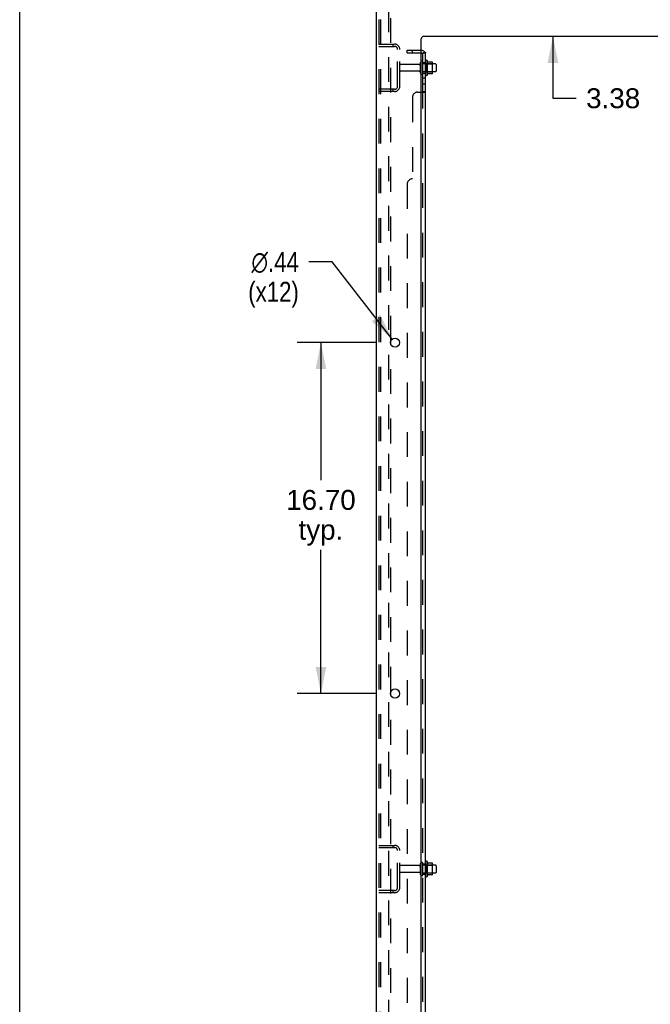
# Model space of a CAD drawing. Header units: inches. Extents: x 0 to 215, y 0 to 139.
# Tile 2 of 96: x 0 to 30, y 46 to 92. Entities that reach past the tile are written whole.
import ezdxf

# ---------------------------------------------------------------- set-up
doc = ezdxf.new("R2010")
doc.units = ezdxf.units.IN
doc.header["$LTSCALE"] = 11.804375
doc.header["$MEASUREMENT"] = 0
doc.linetypes.add('HIDDEN', pattern=[0.2, 0.1, -0.1])
doc.layers.get('0').update_dxf_attribs({"linetype": 'CONTINUOUS'})
for name, color, linetype in [('DEFAULT_2', 8, 'HIDDEN'), ('DIMENSIONS', 7, 'CONTINUOUS'), ('SUBPANEL', 7, 'CONTINUOUS')]:
    doc.layers.add(name, color=color, linetype=linetype)
doc.styles.get("Standard").update_dxf_attribs({"font": 'arial.ttf'})
doc.styles.add('TEXTSTYLE_1', font='gdt', dxfattribs={"width": 0.8})
doc.dimstyles.new('DIMSTYLE_1', dxfattribs={"dimtxt": 0.946875, "dimasz": 1.2625, "dimexe": 0.09, "dimexo": 0.07, "dimgap": 0.0375, "dimtad": 0, "dimtih": 1, "dimtoh": 1, "dimzin": 4, "dimdsep": 46, "dimtxsty": 'Standard', "dimblk": '_FILLED', "dimblk1": '_FILLED', "dimblk2": '_FILLED', "dimcen": 0.09, "dimadec": 3, "dimazin": 1, "dimtfac": 1, "dimtdec": 3, "dimtofl": 0, "dimtmove": 0, "dimatfit": 3, "dimldrblk": '_FILLED', "dimfxl": 0, "dimtolj": 1, "dimtzin": 4, "dimarcsym": 0})
doc.dimstyles.new('DIMSTYLE_2', dxfattribs={"dimtxt": 0.946875, "dimasz": 1.2625, "dimexe": 0.09, "dimexo": 0.07, "dimgap": 0.09, "dimtad": 0, "dimtih": 1, "dimtoh": 1, "dimzin": 4, "dimdsep": 46, "dimtxsty": 'Standard', "dimblk": '_FILLED', "dimblk1": '_FILLED', "dimblk2": '_FILLED', "dimcen": 0.09, "dimadec": 3, "dimazin": 1, "dimtfac": 1, "dimtdec": 3, "dimtofl": 0, "dimtmove": 0, "dimatfit": 1, "dimldrblk": '_FILLED', "dimfxl": 0, "dimtolj": 1, "dimtzin": 4, "dimarcsym": 0})

# ---------------------------------------------------------------- blocks, each defined once
blk = doc.blocks.new('_FILLED')
at = {"color": 0, "linetype": 'ByBlock'}
blk.add_solid([(0, 0), (-1, 0.2), (-1, -0.2)], dxfattribs=at)
blk = doc.blocks.new('*D15')
at = {"layer": 'DIMENSIONS', "color": 2, "linetype": 'Continuous'}
for p, q in [((16.981, 77.051), (13.201, 77.051)), ((14.338, 77.051), (14.338, 70.512)), ((14.338, 60.351), (14.338, 67.198)), ((16.981, 60.351), (13.201, 60.351))]:
    blk.add_line(p, q, dxfattribs=at)
at = {"layer": 'DIMENSIONS', "color": 2, "linetype": 'Continuous', "xscale": 1.2625, "yscale": 1.2625, "zscale": 1.2625}
for p, rotation in [((14.338, 77.051), 90), ((14.338, 60.351), 270)]:
    blk.add_blockref('_FILLED', p, dxfattribs=dict(at, rotation=rotation))
at = {"layer": 'DIMENSIONS', "color": 2, "linetype": 'Continuous', "insert": (14.338, 70.039), "char_height": 0.9469, "width": 3.30878, "attachment_point": 2, "line_spacing_factor": 0.9}
blk.add_mtext('16.70\\Ptyp.', dxfattribs=at)
blk = doc.blocks.new('*D16')
at = {"layer": 'DIMENSIONS', "color": 2, "linetype": 'Continuous'}
for p, q in [((14.865, 80.891), (13.76, 80.891)), ((17.73, 77.223), (14.865, 80.891))]:
    blk.add_line(p, q, dxfattribs=at)
at = {"layer": 'DIMENSIONS', "color": 2, "linetype": 'Continuous', "xscale": 1.2625, "yscale": 1.2625, "zscale": 1.2625, "rotation": 307.9910313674}
blk.add_blockref('_FILLED', (17.73, 77.223), dxfattribs=at)
at = {"layer": 'DIMENSIONS', "color": 2, "linetype": 'Continuous', "insert": (13.287, 81.365), "char_height": 0.94688, "width": 3.09993, "attachment_point": 3, "line_spacing_factor": 0.9, "style": 'TEXTSTYLE_1'}
blk.add_mtext('{\\fgdt;n}\\fArial;.44\\P(x12)', dxfattribs=at)
blk = doc.blocks.new('*D17')
at = {"layer": 'DIMENSIONS', "color": 2, "linetype": 'Continuous'}
for p, q in [((25.382, 95.001), (25.382, 97.526)), ((25.382, 91.626), (25.382, 88.679)), ((25.382, 88.679), (26.487, 88.679))]:
    blk.add_line(p, q, dxfattribs=at)
at = {"layer": 'DIMENSIONS', "color": 2, "linetype": 'Continuous', "xscale": 1.2625, "yscale": 1.2625, "zscale": 1.2625}
for p, rotation in [((25.382, 95.001), 270), ((25.382, 91.626), 90)]:
    blk.add_blockref('_FILLED', p, dxfattribs=dict(at, rotation=rotation))
at = {"layer": 'DIMENSIONS', "color": 2, "linetype": 'Continuous', "insert": (26.96, 89.153), "char_height": 0.9469, "width": 2.57311, "attachment_point": 1, "line_spacing_factor": 0.9}
blk.add_mtext('3.38', dxfattribs=at)

msp = doc.modelspace()

# ---------------------------------------------------------------- linework, layer by layer
at = {"color": 7, "linetype": 'Continuous'}
for p, q in [((0, 0), (0, 138.875)), ((19.388, 90.482), (19.388, 89.77)), ((19.644, 90.403), (19.416, 90.403)), ((19.654, 89.87), (19.654, 90.381)), ((19.788, 90.313), (19.654, 90.313)), ((19.818, 90.283), (19.818, 89.968)), ((19.644, 89.848), (19.416, 89.848)), ((19.788, 89.938), (19.654, 89.938)), ((19.388, 52.357), (19.388, 51.645)), ((19.644, 52.278), (19.416, 52.278)), ((19.654, 51.745), (19.654, 52.256)), ((19.788, 52.188), (19.654, 52.188)), ((19.818, 52.158), (19.818, 51.843)), ((19.644, 51.723), (19.416, 51.723)), ((19.788, 51.813), (19.654, 51.813))]:
    msp.add_line(p, q, dxfattribs=at)
at = {"color": 3, "linetype": 'Continuous'}
for p, q in [((16.989, 9.105), (16.989, 94.897)), ((19.114, 11.126), (19.114, 91.501)), ((19.239, 91.626), (37.114, 91.626)), ((17.669, 76.953), (17.669, 77.148)), ((17.669, 60.253), (17.669, 60.448))]:
    msp.add_line(p, q, dxfattribs=at)
for centre in [(17.864, 77.051), (17.864, 60.351)]:
    msp.add_circle(centre, 0.219, dxfattribs=at)
msp.add_arc((19.239, 91.501), 0.125, 90, 180, dxfattribs=at)
at = {"color": 7, "linetype": 'Continuous'}
for centre, radius, start, end in [((19.138, 90.383), 0.055, 360, 115.9094), ((19.357, 90.46), 0.0384, 34.4497, 180), ((18.788, 90.126), 0.698, 23.9679, 30.6631), ((19.435, 90.413), 0.01, 203.9679, 270), ((19.644, 90.393), 0.01, 5.1938, 90), ((19.513, 90.381), 0.141, 0, 5.2081), ((19.788, 90.283), 0.03, 360, 90), ((19.788, 89.968), 0.03, 270, 0), ((19.138, 89.868), 0.055, 244.0906, 0), ((19.357, 89.792), 0.0384, 180, 325.5503), ((18.788, 90.126), 0.698, 329.3369, 336.0321), ((19.435, 89.838), 0.01, 90, 156.0321), ((19.644, 89.858), 0.01, 270, 354.8062), ((19.513, 89.87), 0.141, 354.7919, 360), ((19.357, 52.335), 0.0384, 34.4497, 180), ((18.788, 52.001), 0.698, 23.9679, 30.6631), ((19.435, 52.288), 0.01, 203.9679, 270), ((19.644, 52.268), 0.01, 5.1938, 90), ((19.513, 52.256), 0.141, 0, 5.2081), ((19.788, 52.158), 0.03, 360, 90), ((19.357, 51.667), 0.0384, 180, 325.5503), ((18.788, 52.001), 0.698, 329.3369, 336.0321), ((19.435, 51.713), 0.01, 90, 156.0321), ((19.644, 51.733), 0.01, 270, 354.8062), ((19.513, 51.745), 0.141, 354.7919, 360), ((19.788, 51.843), 0.03, 270, 0)]:
    msp.add_arc(centre, radius, start, end, dxfattribs=at)
at = {"layer": 'DEFAULT_2', "color": 8, "linetype": 'HIDDEN'}
for p, q in [((17.093, 94.783), (17.093, 9.218)), ((17.167, 94.783), (17.167, 9.218)), ((17.565, 9.188), (17.565, 94.813)), ((17.669, 77.148), (17.669, 93.653)), ((17.093, 91.251), (17.847, 91.251)), ((17.093, 91.147), (17.847, 91.147)), ((17.766, 91.251), (17.766, 91.147)), ((17.989, 89.247), (17.989, 91.004)), ((18.093, 89.247), (18.093, 91.004)), ((19.318, 90.46), (19.318, 89.792)), ((19.021, 90.291), (18.123, 90.291)), ((19.021, 89.961), (18.123, 89.961)), ((19.083, 89.868), (19.083, 90.383)), ((19.193, 89.868), (19.193, 90.383)), ((19.654, 90.313), (19.193, 90.313)), ((19.338, 90.309), (19.318, 90.329)), ((19.338, 90.309), (19.338, 89.942)), ((19.338, 90.309), (19.634, 90.309)), ((19.634, 90.309), (19.654, 90.329)), ((19.634, 90.309), (19.634, 89.942)), ((19.654, 89.938), (19.193, 89.938)), ((19.338, 89.942), (19.318, 89.922)), ((19.338, 89.942), (19.634, 89.942)), ((19.634, 89.942), (19.654, 89.922)), ((17.847, 89.105), (17.093, 89.105)), ((17.766, 89.105), (17.766, 89.001)), ((17.847, 89.001), (17.093, 89.001)), ((17.669, 60.448), (17.669, 76.953)), ((17.669, 43.748), (17.669, 60.253)), ((17.093, 53.126), (17.847, 53.126)), ((17.093, 53.022), (17.847, 53.022)), ((17.766, 53.126), (17.766, 53.022)), ((17.989, 51.122), (17.989, 52.879)), ((18.093, 51.122), (18.093, 52.879)), ((19.021, 52.166), (18.123, 52.166)), ((19.083, 51.743), (19.083, 52.258)), ((19.193, 51.743), (19.193, 52.258)), ((19.654, 52.188), (19.193, 52.188)), ((19.318, 52.335), (19.318, 51.667)), ((19.338, 52.184), (19.318, 52.204)), ((19.338, 52.184), (19.338, 51.817)), ((19.338, 52.184), (19.634, 52.184)), ((19.634, 52.184), (19.654, 52.204)), ((19.634, 52.184), (19.634, 51.817)), ((19.021, 51.836), (18.123, 51.836)), ((19.654, 51.813), (19.193, 51.813)), ((19.338, 51.817), (19.318, 51.797)), ((19.338, 51.817), (19.634, 51.817)), ((19.634, 51.817), (19.654, 51.797)), ((17.847, 50.98), (17.093, 50.98)), ((17.847, 50.876), (17.093, 50.876)), ((17.766, 50.98), (17.766, 50.876))]:
    msp.add_line(p, q, dxfattribs=at)
for centre, radius, start, end in [((17.847, 91.004), 0.246, 0, 90), ((17.847, 91.004), 0.142, 0, 90), ((19.138, 90.383), 0.055, 115.9094, 180), ((18.123, 90.261), 0.03, 90, 180), ((18.123, 89.991), 0.03, 180, 270), ((19.021, 90.353), 0.0625, 270, 360), ((19.021, 89.898), 0.0625, 0, 90), ((19.138, 89.868), 0.055, 180, 244.0906), ((17.847, 89.247), 0.246, 270, 360), ((17.847, 89.247), 0.142, 270, 360), ((17.847, 52.879), 0.246, 0, 90), ((17.847, 52.879), 0.142, 0, 90), ((18.123, 52.136), 0.03, 90, 180), ((19.021, 52.228), 0.0625, 270, 360), ((19.138, 52.258), 0.055, 360, 180), ((18.123, 51.866), 0.03, 180, 270), ((19.021, 51.773), 0.0625, 0, 90), ((19.138, 51.743), 0.055, 180, 0), ((17.847, 51.122), 0.246, 270, 360), ((17.847, 51.122), 0.142, 270, 360)]:
    msp.add_arc(centre, radius, start, end, dxfattribs=at)
at = {"layer": 'SUBPANEL', "color": 8, "linetype": 'HIDDEN'}
for p, q in [((18.443, 90.845), (18.443, 90.97)), ((18.443, 90.97), (19.081, 90.97)), ((18.693, 90.845), (18.693, 90.97)), ((18.443, 90.845), (19.081, 90.845)), ((19.218, 90.845), (19.168, 90.804)), ((19.193, 90.376), (19.318, 90.376)), ((19.193, 89.876), (19.318, 89.876)), ((19.193, 89.648), (19.318, 89.648)), ((19.193, 89.367), (19.318, 89.367)), ((18.693, 88.72), (18.693, 84.845)), ((18.943, 88.97), (19.114, 88.97)), ((19.168, 88.976), (19.168, 88.978)), ((19.193, 14.997), (19.193, 89.005)), ((18.443, 84.595), (18.443, 19.407)), ((19.193, 52.251), (19.318, 52.251)), ((19.193, 51.751), (19.318, 51.751))]:
    msp.add_line(p, q, dxfattribs=at)
at = {"layer": 'SUBPANEL', "color": 7, "linetype": 'Continuous'}
for p, q in [((19.193, 89.005), (19.193, 90.845)), ((19.193, 90.845), (19.318, 90.845)), ((19.264, 90.883), (19.218, 90.845)), ((19.193, 89.005), (19.318, 89.005))]:
    msp.add_line(p, q, dxfattribs=at)
at = {"layer": 'SUBPANEL', "color": 3, "linetype": 'Continuous'}
for p, q in [((19.318, 13.157), (19.318, 90.845)), ((19.114, 88.97), (19.264, 88.97))]:
    msp.add_line(p, q, dxfattribs=at)
at = {"layer": 'SUBPANEL', "color": 7, "linetype": 'Continuous'}
for points in [[(19.168, 90.804), (19.168, 90.804), (19.167, 90.805), (19.167, 90.806), (19.168, 90.807), (19.168, 90.808), (19.169, 90.809), (19.17, 90.811), (19.171, 90.812), (19.172, 90.814), (19.174, 90.815), (19.175, 90.817)], [(19.175, 90.817), (19.179, 90.821), (19.181, 90.823), (19.183, 90.825), (19.185, 90.828), (19.187, 90.83), (19.188, 90.832)], [(19.188, 90.832), (19.19, 90.835), (19.191, 90.837), (19.192, 90.839), (19.193, 90.841)], [(19.168, 88.97), (19.168, 88.971), (19.167, 88.973), (19.167, 88.975), (19.168, 88.976), (19.168, 88.978), (19.169, 88.979), (19.17, 88.981), (19.171, 88.983), (19.172, 88.984), (19.174, 88.985), (19.175, 88.987), (19.177, 88.988), (19.179, 88.989)], [(19.179, 88.989), (19.183, 88.992), (19.185, 88.993), (19.187, 88.995), (19.188, 88.996), (19.19, 88.998), (19.191, 88.999), (19.192, 89.001), (19.193, 89.002), (19.193, 89.004), (19.193, 89.005)]]:
    msp.add_lwpolyline(points, dxfattribs=at)
at = {"layer": 'SUBPANEL', "color": 8, "linetype": 'HIDDEN'}
for points in [[(19.189, 90.822), (19.189, 90.822), (19.19, 90.822), (19.19, 90.822), (19.19, 90.822), (19.191, 90.822), (19.191, 90.823), (19.192, 90.823), (19.192, 90.823), (19.193, 90.824), (19.193, 90.824), (19.194, 90.824), (19.195, 90.825), (19.195, 90.825), (19.196, 90.825), (19.196, 90.826), (19.197, 90.826), (19.198, 90.826), (19.199, 90.827), (19.199, 90.827), (19.2, 90.828), (19.201, 90.828), (19.201, 90.828), (19.202, 90.829), (19.203, 90.829), (19.204, 90.829), (19.205, 90.83), (19.205, 90.83), (19.206, 90.83), (19.207, 90.831), (19.208, 90.831), (19.209, 90.832), (19.21, 90.832), (19.21, 90.832), (19.211, 90.833), (19.212, 90.833), (19.213, 90.833), (19.214, 90.834), (19.215, 90.834), (19.216, 90.835), (19.217, 90.835), (19.218, 90.835), (19.219, 90.836), (19.22, 90.836), (19.221, 90.837), (19.222, 90.837), (19.223, 90.837), (19.225, 90.838), (19.226, 90.838), (19.227, 90.838), (19.228, 90.839), (19.229, 90.839), (19.23, 90.839), (19.231, 90.84), (19.232, 90.84), (19.234, 90.84), (19.235, 90.841), (19.236, 90.841), (19.237, 90.841), (19.238, 90.842), (19.239, 90.842), (19.24, 90.842), (19.241, 90.842), (19.242, 90.843), (19.243, 90.843), (19.244, 90.843), (19.245, 90.843), (19.246, 90.844), (19.247, 90.844), (19.248, 90.844), (19.249, 90.844), (19.249, 90.844), (19.25, 90.844), (19.251, 90.844), (19.252, 90.845), (19.252, 90.845), (19.253, 90.845), (19.253, 90.845)], [(19.193, 90.824), (19.193, 90.824), (19.192, 90.824), (19.192, 90.823), (19.191, 90.823), (19.191, 90.823), (19.19, 90.822), (19.19, 90.822), (19.19, 90.822), (19.19, 90.822), (19.189, 90.822), (19.189, 90.822)], [(19.193, 90.841), (19.193, 90.843), (19.193, 90.845)], [(19.253, 90.845), (19.253, 90.845), (19.253, 90.845), (19.253, 90.845), (19.253, 90.845), (19.253, 90.845), (19.252, 90.845), (19.252, 90.845), (19.251, 90.845), (19.251, 90.845), (19.25, 90.845)], [(19.168, 88.97), (19.168, 88.971), (19.167, 88.973), (19.167, 88.975), (19.168, 88.976)], [(19.17, 88.981), (19.171, 88.983), (19.172, 88.984)], [(19.174, 88.985), (19.175, 88.987), (19.177, 88.988)], [(19.187, 88.995), (19.188, 88.996), (19.19, 88.998), (19.191, 88.999), (19.192, 89.001), (19.193, 89.002)], [(19.193, 89.002), (19.193, 89.004), (19.193, 89.005)], [(19.264, 88.97), (19.266, 88.971), (19.269, 88.973), (19.272, 88.974), (19.275, 88.976)], [(19.305, 88.99), (19.308, 88.991), (19.311, 88.993)], [(19.313, 88.995), (19.315, 88.997), (19.316, 88.999), (19.317, 89), (19.318, 89.002), (19.318, 89.004)]]:
    msp.add_lwpolyline(points, dxfattribs=at)
at = {"layer": 'SUBPANEL', "color": 3, "linetype": 'Continuous'}
for points in [[(19.264, 90.883), (19.266, 90.881), (19.269, 90.879), (19.272, 90.877), (19.275, 90.875), (19.278, 90.873), (19.281, 90.871), (19.285, 90.87), (19.289, 90.868)], [(19.289, 90.868), (19.296, 90.865), (19.299, 90.863), (19.302, 90.862), (19.305, 90.86), (19.308, 90.859), (19.311, 90.857), (19.313, 90.855), (19.315, 90.853), (19.316, 90.851), (19.317, 90.849), (19.318, 90.848), (19.318, 90.846), (19.318, 90.845)], [(19.264, 88.97), (19.266, 88.971), (19.269, 88.973), (19.272, 88.974), (19.275, 88.976), (19.278, 88.977), (19.281, 88.979), (19.285, 88.981), (19.292, 88.984)], [(19.292, 88.984), (19.296, 88.985), (19.299, 88.987), (19.302, 88.988), (19.305, 88.99), (19.308, 88.991), (19.311, 88.993), (19.313, 88.995), (19.315, 88.997), (19.316, 88.999), (19.317, 89), (19.318, 89.002), (19.318, 89.004), (19.318, 89.005)]]:
    msp.add_lwpolyline(points, dxfattribs=at)
at = {"layer": 'SUBPANEL', "color": 8, "linetype": 'HIDDEN'}
for centre, radius, start, end in [((19.081, 90.733), 0.237, 81.9946, 90), ((19.081, 90.733), 0.112, 72.8585, 90), ((19.081, 90.733), 0.237, 0, 39.4342), ((18.943, 88.72), 0.25, 90, 180), ((18.693, 84.595), 0.25, 90, 180)]:
    msp.add_arc(centre, radius, start, end, dxfattribs=at)
at = {"layer": 'SUBPANEL', "color": 3, "linetype": 'Continuous'}
msp.add_arc((19.081, 90.733), 0.237, 39.4342, 81.9946, dxfattribs=at)
at = {"layer": 'SUBPANEL', "color": 7, "linetype": 'Continuous'}
msp.add_arc((19.081, 90.733), 0.112, 0, 72.8585, dxfattribs=at)

# ---------------------------------------------------------------- dimensions: what is measured, and where the dimension line sits
at = {"layer": 'DIMENSIONS', "color": 2, "linetype": 'Continuous'}
dim = msp.add_linear_dim(base=(25.382270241, 91.625841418), p1=(17.101394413, 95.000841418), p2=(19.239394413, 91.625841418), angle=270, dimstyle='DIMSTYLE_1', dxfattribs=at)
dim.commit()
dim.dimension.update_dxf_attribs({"geometry": '*D17', "text_midpoint": (28.243958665, 88.674143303), "dimtype": 160})
dim = msp.add_diameter_dim_2p(p1=(17.73, 77.223), p2=(17.999, 76.878), text='%%c<>\\P(x12)', dimstyle='DIMSTYLE_2', override={"dimpost": '<>'}, dxfattribs=at)
dim.commit()
dim.dimension.update_dxf_attribs({"geometry": '*D16', "text_midpoint": (11.737, 80.181), "dimtype": 163})
dim = msp.add_linear_dim(base=(14.338, 60.351), p1=(17.051, 77.051), p2=(17.051, 60.351), angle=270, text='<>\\Ptyp.', dimstyle='DIMSTYLE_1', dxfattribs=at)
dim.commit()
dim.dimension.update_dxf_attribs({"geometry": '*D15', "text_midpoint": (14.338, 68.855), "dimtype": 160})

doc.saveas('drawing.dxf')
